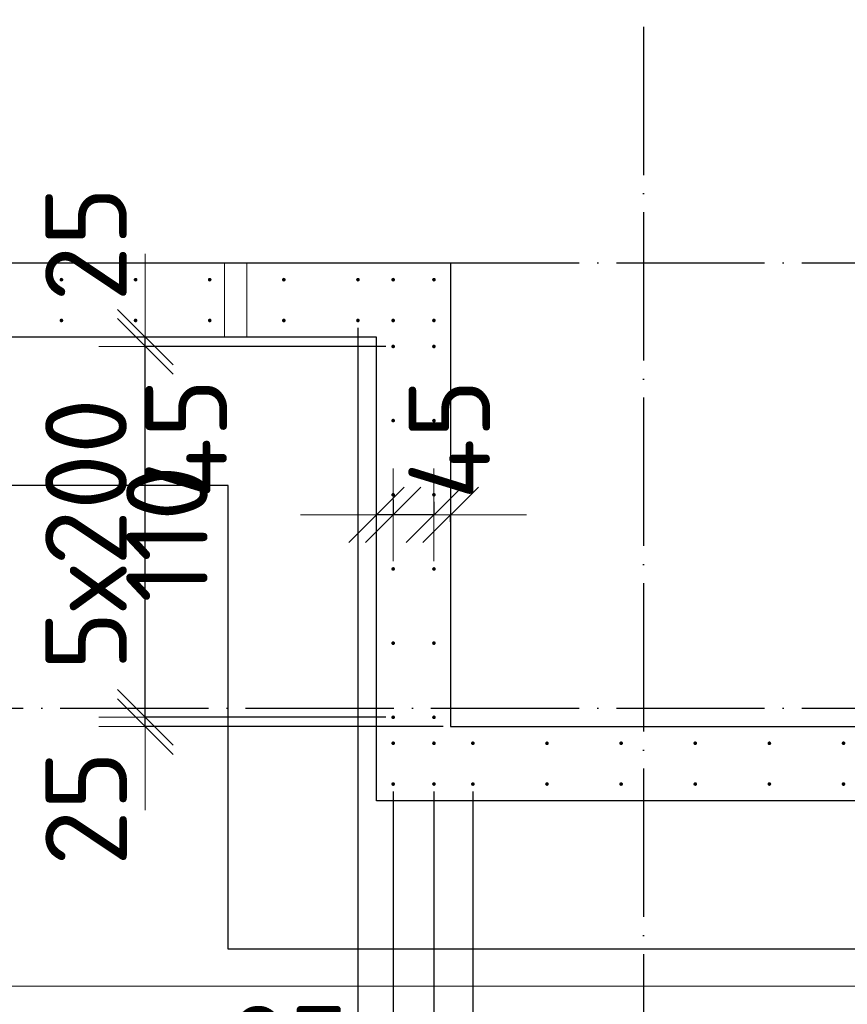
# Model space of a CAD drawing. Header units: millimetres. Extents: x 123094 to 184385, y 26948 to 48500.
# Tile 70 of 104: x 159097 to 161330, y 29201 to 31856. Entities that reach past the tile are written whole.
import ezdxf

# ---------------------------------------------------------------- set-up
doc = ezdxf.new("R2010")
doc.units = ezdxf.units.MM
doc.header["$PDMODE"] = 65
for name, pattern in [('______11', [500, 400, -50, 0, -50]), ('______2', [270, 200, -70]), ('______5', [1100, 800, -100, 100, -100])]:
    doc.linetypes.add(name, pattern=pattern)
for name, color, linetype, lineweight in [('Standard', 7, 'Continuous', 25), ('Арм.стержн. Выпуски', 180, 'Continuous', 35), ('Размерная линия_ общее', 7, 'Continuous', 13), ('Стена_ общее', 7, 'Continuous', 35), ('Фундамент_ общее', 7, 'Continuous', 35)]:
    doc.layers.add(name, color=color, linetype=linetype, lineweight=lineweight)
doc.layers.add('Осевая линия_ общее', color=7, linetype='______5', lineweight=13, true_color=0xa0a0a0)
doc.styles.add('ISOCPEUR', font='ISOCPEUR')
doc.dimstyles.new('DIMSTYLE_3', dxfattribs={"dimtxt": 220, "dimasz": 250, "dimexe": 0, "dimexo": 0, "dimgap": 110, "dimtad": 2, "dimdec": 0, "dimrnd": 5, "dimzin": 12, "dimdsep": 46, "dimtxsty": 'ISOCPEUR', "dimblk1": 'ALL_ML_STRICH', "dimblk2": 'ALL_ML_STRICH', "dimsah": 1, "dimcen": 0, "dimclrd": 7, "dimclre": 256, "dimclrt": 7, "dimadec": 0, "dimazin": 0, "dimtfac": 1, "dimtdec": 0, "dimtix": 1, "dimtmove": 2, "dimatfit": 3, "dimfxl": 0, "dimtzin": 0, "dimlwd": 0, "dimlwe": -3, "dimarcsym": 0})
doc.dimstyles.new('DIMSTYLE_5', dxfattribs={"dimtxt": 220, "dimasz": 250, "dimexe": 0, "dimexo": 0, "dimgap": 110, "dimtad": 2, "dimdec": 0, "dimrnd": 5, "dimzin": 12, "dimdsep": 46, "dimtxsty": 'ISOCPEUR', "dimblk1": 'ALL_ML_STRICH', "dimblk2": 'ALL_ML_STRICH', "dimsah": 1, "dimcen": 0, "dimclrd": 7, "dimclre": 256, "dimclrt": 7, "dimadec": 0, "dimazin": 0, "dimtfac": 1, "dimtdec": 0, "dimtix": 1, "dimtmove": 2, "dimatfit": 3, "dimfxl": 0, "dimtvp": 1.2, "dimtzin": 0, "dimlwd": 0, "dimlwe": -3, "dimarcsym": 0})
doc.dimstyles.new('DIMSTYLE_7', dxfattribs={"dimtxt": 220, "dimasz": 250, "dimexe": 0, "dimexo": 0, "dimgap": 110, "dimtad": 0, "dimdec": 0, "dimrnd": 5, "dimzin": 12, "dimdsep": 46, "dimtxsty": 'ISOCPEUR', "dimblk1": 'ALL_ML_STRICH', "dimblk2": 'ALL_ML_STRICH', "dimsah": 1, "dimcen": 0, "dimclrd": 7, "dimclre": 256, "dimclrt": 7, "dimadec": 0, "dimazin": 0, "dimtfac": 1, "dimtdec": 0, "dimtix": 1, "dimtmove": 2, "dimatfit": 3, "dimfxl": 0, "dimtvp": 1.2, "dimtzin": 0, "dimlwd": 0, "dimlwe": -3, "dimarcsym": 0})
doc.dimstyles.new('DIMSTYLE_9', dxfattribs={"dimtxt": 220, "dimasz": 250, "dimexe": 0, "dimexo": 0, "dimgap": 110, "dimtad": 2, "dimdec": 0, "dimrnd": 5, "dimzin": 12, "dimdsep": 46, "dimtxsty": 'ISOCPEUR', "dimblk1": 'ALL_ML_STRICH', "dimblk2": 'ALL_ML_STRICH', "dimsah": 1, "dimcen": 0, "dimsd1": 1, "dimsd2": 1, "dimclrd": 7, "dimclre": 256, "dimclrt": 7, "dimadec": 0, "dimazin": 0, "dimtfac": 1, "dimtdec": 0, "dimtix": 1, "dimtmove": 2, "dimatfit": 3, "dimfxl": 0, "dimtvp": 1.2, "dimtzin": 0, "dimlwd": 0, "dimlwe": -3, "dimarcsym": 0})

# ---------------------------------------------------------------- blocks, each defined once
blk = doc.blocks.new('ALL_ML_STRICH')
at = {"color": 0, "linetype": 'ByBlock', "lineweight": -2}
for p, q in [((0, -0.5), (0, 0.5)), ((-0.3, -0.3), (0.3, 0.3)), ((-1, 0), (0.5, 0))]:
    blk.add_line(p, q, dxfattribs=at)
blk = doc.blocks.new('*D16')
at = {"layer": 'DEFPOINTS', "color": 7, "linetype": 'Continuous', "lineweight": 13, "transparency": 33554687}
for p in [(160105, 29975), (159436.2, 29950), (160260, 29950)]:
    blk.add_point(p, dxfattribs=at)
at = {"layer": 'Размерная линия_ общее', "color": 253, "linetype": 'Continuous', "lineweight": -2, "true_color": 0xa0a0a0, "transparency": 33554687}
for p, q in [((160085, 29975), (159436.2, 29975)), ((160240, 29950), (159436.2, 29950))]:
    blk.add_line(p, q, dxfattribs=at)
at = {"layer": 'Размерная линия_ общее', "color": 7, "linetype": 'Continuous', "lineweight": -2, "transparency": 33554687}
blk.add_line((159436.2, 29950), (159436.2, 29975), dxfattribs=at)
at = {"layer": 'Размерная линия_ общее', "color": 7, "linetype": 'Continuous', "lineweight": 13, "transparency": 33554687, "xscale": 250, "yscale": 250, "zscale": 250}
for p, rotation in [((159436.2, 29950), 270), ((159436.2, 29975), 90)]:
    blk.add_blockref('ALL_ML_STRICH', p, dxfattribs=dict(at, rotation=rotation))
at = {"layer": 'Размерная линия_ общее', "color": 7, "linetype": 'Continuous', "lineweight": 13, "transparency": 33554687, "insert": (159276.6, 29729.5), "char_height": 220, "width": 440, "attachment_point": 5, "rotation": 90, "style": 'ISOCPEUR'}
blk.add_mtext('\\A1;{25}', dxfattribs=at)
blk = doc.blocks.new('*D17')
at = {"layer": 'DEFPOINTS', "color": 7, "linetype": 'Continuous', "lineweight": 13, "transparency": 33554687}
for p in [(160105, 30975), (159436.2, 29975), (160105, 29975)]:
    blk.add_point(p, dxfattribs=at)
at = {"layer": 'Размерная линия_ общее', "color": 253, "linetype": 'Continuous', "lineweight": -2, "true_color": 0xa0a0a0, "transparency": 33554687}
for p, q in [((160085, 30975), (159436.2, 30975)), ((160085, 29975), (159436.2, 29975))]:
    blk.add_line(p, q, dxfattribs=at)
at = {"layer": 'Размерная линия_ общее', "color": 7, "linetype": 'Continuous', "lineweight": -2, "transparency": 33554687}
blk.add_line((159436.2, 29975), (159436.2, 30975), dxfattribs=at)
at = {"layer": 'Размерная линия_ общее', "color": 7, "linetype": 'Continuous', "lineweight": 13, "transparency": 33554687, "xscale": 250, "yscale": 250, "zscale": 250}
for p, rotation in [((159436.2, 30975), 90), ((159436.2, 29975), 270)]:
    blk.add_blockref('ALL_ML_STRICH', p, dxfattribs=dict(at, rotation=rotation))
at = {"layer": 'Размерная линия_ общее', "color": 7, "linetype": 'Continuous', "lineweight": 13, "transparency": 33554687, "insert": (159166.2, 30101), "char_height": 220, "width": 11, "attachment_point": 1, "rotation": 90, "line_spacing_factor": 0.60241, "style": 'ISOCPEUR'}
blk.add_mtext('5х200', dxfattribs=at)
blk = doc.blocks.new('*D18')
at = {"layer": 'DEFPOINTS', "color": 7, "linetype": 'Continuous', "lineweight": 13, "transparency": 33554687}
for p in [(159614.7, 31000), (159436.2, 30975), (160105, 30975)]:
    blk.add_point(p, dxfattribs=at)
at = {"layer": 'Размерная линия_ общее', "color": 253, "linetype": 'Continuous', "lineweight": -2, "true_color": 0xa0a0a0, "transparency": 33554687}
for p, q in [((159436.2, 31000), (159436.2, 31000)), ((160085, 30975), (159436.2, 30975))]:
    blk.add_line(p, q, dxfattribs=at)
at = {"layer": 'Размерная линия_ общее', "color": 7, "linetype": 'Continuous', "lineweight": -2, "transparency": 33554687}
blk.add_line((159436.2, 30975), (159436.2, 31000), dxfattribs=at)
at = {"layer": 'Размерная линия_ общее', "color": 7, "linetype": 'Continuous', "lineweight": 13, "transparency": 33554687, "xscale": 250, "yscale": 250, "zscale": 250}
for p, rotation in [((159436.2, 30975), 270), ((159436.2, 31000), 90)]:
    blk.add_blockref('ALL_ML_STRICH', p, dxfattribs=dict(at, rotation=rotation))
at = {"layer": 'Размерная линия_ общее', "color": 7, "linetype": 'Continuous', "lineweight": 13, "transparency": 33554687, "insert": (159276.1, 31250.8), "char_height": 220, "width": 440, "attachment_point": 5, "rotation": 90, "style": 'ISOCPEUR'}
blk.add_mtext('\\A1;{25}', dxfattribs=at)
blk = doc.blocks.new('*D146')
at = {"layer": 'DEFPOINTS', "color": 7, "linetype": 'Continuous', "lineweight": 13, "transparency": 33554687}
for p in [(160215, 30576.3), (160260, 30520.9), (160260, 30481.6)]:
    blk.add_point(p, dxfattribs=at)
at = {"layer": 'Размерная линия_ общее', "color": 253, "linetype": 'Continuous', "lineweight": -2, "true_color": 0xa0a0a0, "transparency": 33554687}
for p, q in [((160215, 30556.3), (160215, 30520.9)), ((160260, 30501.6), (160260, 30520.9))]:
    blk.add_line(p, q, dxfattribs=at)
at = {"layer": 'Размерная линия_ общее', "color": 7, "linetype": 'Continuous', "lineweight": -2, "transparency": 33554687}
for p, q in [((160215, 30520.9), (160215, 30520.9)), ((160260, 30520.9), (160260, 30520.9))]:
    blk.add_line(p, q, dxfattribs=at)
at = {"layer": 'Размерная линия_ общее', "color": 7, "linetype": 'Continuous', "lineweight": 13, "transparency": 33554687, "xscale": 250, "yscale": 250, "zscale": 250}
for p, rotation in [((160260, 30520.9), 360), ((160215, 30520.9), 180)]:
    blk.add_blockref('ALL_ML_STRICH', p, dxfattribs=dict(at, rotation=rotation))
at = {"layer": 'Размерная линия_ общее', "color": 7, "linetype": 'Continuous', "lineweight": 13, "transparency": 33554687, "insert": (160256.4, 30724.4), "char_height": 220, "width": 440, "attachment_point": 5, "rotation": 90, "style": 'ISOCPEUR'}
blk.add_mtext('\\A1;{45}', dxfattribs=at)
blk = doc.blocks.new('*D147')
at = {"layer": 'DEFPOINTS', "color": 7, "linetype": 'Continuous', "lineweight": 13, "transparency": 33554687}
for p in [(160105, 30581.3), (160215, 30576.3), (160215, 30520.9)]:
    blk.add_point(p, dxfattribs=at)
at = {"layer": 'Размерная линия_ общее', "color": 253, "linetype": 'Continuous', "lineweight": -2, "true_color": 0xa0a0a0, "transparency": 33554687}
for p, q in [((160105, 30561.3), (160105, 30520.9)), ((160215, 30556.3), (160215, 30520.9))]:
    blk.add_line(p, q, dxfattribs=at)
at = {"layer": 'Размерная линия_ общее', "color": 7, "linetype": 'Continuous', "lineweight": -2, "transparency": 33554687}
blk.add_line((160215, 30520.9), (160105, 30520.9), dxfattribs=at)
at = {"layer": 'Размерная линия_ общее', "color": 7, "linetype": 'Continuous', "lineweight": 13, "transparency": 33554687, "xscale": 250, "yscale": 250, "zscale": 250}
for p, rotation in [((160215, 30520.9), 360), ((160105, 30520.9), 180)]:
    blk.add_blockref('ALL_ML_STRICH', p, dxfattribs=dict(at, rotation=rotation))
at = {"layer": 'Размерная линия_ общее', "color": 7, "linetype": 'Continuous', "lineweight": 13, "transparency": 33554687, "insert": (159494.8, 30469.4), "char_height": 220, "width": 660, "attachment_point": 5, "rotation": 90, "style": 'ISOCPEUR'}
blk.add_mtext('\\A1;{110}', dxfattribs=at)
blk = doc.blocks.new('*D148')
at = {"layer": 'DEFPOINTS', "color": 7, "linetype": 'Continuous', "lineweight": 13, "transparency": 33554687}
for p in [(160105, 30581.3), (160105, 30520.9), (160060, 30492.4)]:
    blk.add_point(p, dxfattribs=at)
at = {"layer": 'Размерная линия_ общее', "color": 253, "linetype": 'Continuous', "lineweight": -2, "true_color": 0xa0a0a0, "transparency": 33554687}
for p, q in [((160105, 30561.3), (160105, 30520.9)), ((160060, 30512.4), (160060, 30520.9))]:
    blk.add_line(p, q, dxfattribs=at)
at = {"layer": 'Размерная линия_ общее', "color": 7, "linetype": 'Continuous', "lineweight": -2, "transparency": 33554687}
blk.add_line((160105, 30520.9), (160060, 30520.9), dxfattribs=at)
at = {"layer": 'Размерная линия_ общее', "color": 7, "linetype": 'Continuous', "lineweight": 13, "transparency": 33554687, "xscale": 250, "yscale": 250, "zscale": 250}
for p, rotation in [((160105, 30520.9), 360), ((160060, 30520.9), 180)]:
    blk.add_blockref('ALL_ML_STRICH', p, dxfattribs=dict(at, rotation=rotation))
at = {"layer": 'Размерная линия_ общее', "color": 7, "linetype": 'Continuous', "lineweight": 13, "transparency": 33554687, "insert": (159546.6, 30726.1), "char_height": 220, "width": 440, "attachment_point": 5, "rotation": 90, "style": 'ISOCPEUR'}
blk.add_mtext('\\A1;{45}', dxfattribs=at)
blk = doc.blocks.new('*D364')
at = {"layer": 'DEFPOINTS', "color": 7, "linetype": 'Continuous', "lineweight": 13, "transparency": 33554687}
for p in [(157010, 31045), (160010, 31045), (157010, 28639)]:
    blk.add_point(p, dxfattribs=at)
at = {"layer": 'Размерная линия_ общее', "color": 253, "linetype": 'Continuous', "lineweight": -2, "true_color": 0xa0a0a0, "transparency": 33554687}
for p, q in [((157010, 31025), (157010, 28639)), ((160010, 31025), (160010, 28639))]:
    blk.add_line(p, q, dxfattribs=at)
at = {"layer": 'Размерная линия_ общее', "color": 7, "linetype": 'Continuous', "lineweight": -2, "transparency": 33554687}
blk.add_line((157010, 28639), (160010, 28639), dxfattribs=at)
at = {"layer": 'Размерная линия_ общее', "color": 7, "linetype": 'Continuous', "lineweight": 13, "transparency": 33554687, "xscale": 250, "yscale": 250, "zscale": 250, "rotation": 180}
blk.add_blockref('ALL_ML_STRICH', (157010, 28639), dxfattribs=at)
at = {"layer": 'Размерная линия_ общее', "color": 7, "linetype": 'Continuous', "lineweight": 13, "transparency": 33554687, "xscale": 250, "yscale": 250, "zscale": 250}
blk.add_blockref('ALL_ML_STRICH', (160010, 28639), dxfattribs=at)
at = {"layer": 'Размерная линия_ общее', "color": 7, "linetype": 'Continuous', "lineweight": 13, "transparency": 33554687, "insert": (157696, 28909), "char_height": 220, "width": 11, "attachment_point": 1, "line_spacing_factor": 0.60241, "style": 'ISOCPEUR'}
blk.add_mtext('15х200=3000', dxfattribs=at)
blk = doc.blocks.new('*D365')
at = {"layer": 'DEFPOINTS', "color": 7, "linetype": 'Continuous', "lineweight": 13, "transparency": 33554687}
for p in [(160010, 31045), (160105, 29795), (160010, 28639)]:
    blk.add_point(p, dxfattribs=at)
at = {"layer": 'Размерная линия_ общее', "color": 253, "linetype": 'Continuous', "lineweight": -2, "true_color": 0xa0a0a0, "transparency": 33554687}
for p, q in [((160010, 31025), (160010, 28639)), ((160105, 29775), (160105, 28639))]:
    blk.add_line(p, q, dxfattribs=at)
at = {"layer": 'Размерная линия_ общее', "color": 7, "linetype": 'Continuous', "lineweight": -2, "transparency": 33554687}
blk.add_line((160010, 28639), (160105, 28639), dxfattribs=at)
at = {"layer": 'Размерная линия_ общее', "color": 7, "linetype": 'Continuous', "lineweight": 13, "transparency": 33554687, "xscale": 250, "yscale": 250, "zscale": 250}
blk.add_blockref('ALL_ML_STRICH', (160105, 28639), dxfattribs=at)
at = {"layer": 'Размерная линия_ общее', "color": 7, "linetype": 'Continuous', "lineweight": 13, "transparency": 33554687, "xscale": 250, "yscale": 250, "zscale": 250, "rotation": 180}
blk.add_blockref('ALL_ML_STRICH', (160010, 28639), dxfattribs=at)
at = {"layer": 'Размерная линия_ общее', "color": 7, "linetype": 'Continuous', "lineweight": 13, "transparency": 33554687, "insert": (159823.1, 29086.9), "char_height": 220, "width": 440, "attachment_point": 5, "style": 'ISOCPEUR'}
blk.add_mtext('\\A1;{95}', dxfattribs=at)
blk = doc.blocks.new('*D366')
at = {"layer": 'DEFPOINTS', "color": 7, "linetype": 'Continuous', "lineweight": 13, "transparency": 33554687}
for p in [(160105, 29795), (160215, 29795), (160105, 28639)]:
    blk.add_point(p, dxfattribs=at)
at = {"layer": 'Размерная линия_ общее', "color": 253, "linetype": 'Continuous', "lineweight": -2, "true_color": 0xa0a0a0, "transparency": 33554687}
for p, q in [((160105, 29775), (160105, 28639)), ((160215, 29775), (160215, 28639))]:
    blk.add_line(p, q, dxfattribs=at)
at = {"layer": 'Размерная линия_ общее', "color": 7, "linetype": 'Continuous', "lineweight": -2, "transparency": 33554687}
blk.add_line((160105, 28639), (160215, 28639), dxfattribs=at)
at = {"layer": 'Размерная линия_ общее', "color": 7, "linetype": 'Continuous', "lineweight": 13, "transparency": 33554687, "xscale": 250, "yscale": 250, "zscale": 250}
blk.add_blockref('ALL_ML_STRICH', (160215, 28639), dxfattribs=at)
at = {"layer": 'Размерная линия_ общее', "color": 7, "linetype": 'Continuous', "lineweight": 13, "transparency": 33554687, "xscale": 250, "yscale": 250, "zscale": 250, "rotation": 180}
blk.add_blockref('ALL_ML_STRICH', (160105, 28639), dxfattribs=at)
at = {"layer": 'Размерная линия_ общее', "color": 7, "linetype": 'Continuous', "lineweight": 13, "transparency": 33554687, "insert": (159910.9, 28419.9), "char_height": 220, "width": 660, "attachment_point": 5, "style": 'ISOCPEUR'}
blk.add_mtext('\\A1;{110}', dxfattribs=at)
blk = doc.blocks.new('*D367')
at = {"layer": 'DEFPOINTS', "color": 7, "linetype": 'Continuous', "lineweight": 13, "transparency": 33554687}
for p in [(160215, 29795), (160320, 29795), (160215, 28639)]:
    blk.add_point(p, dxfattribs=at)
at = {"layer": 'Размерная линия_ общее', "color": 253, "linetype": 'Continuous', "lineweight": -2, "true_color": 0xa0a0a0, "transparency": 33554687}
for p, q in [((160215, 29775), (160215, 28639)), ((160320, 29775), (160320, 28639))]:
    blk.add_line(p, q, dxfattribs=at)
at = {"layer": 'Размерная линия_ общее', "color": 7, "linetype": 'Continuous', "lineweight": -2, "transparency": 33554687}
blk.add_line((160215, 28639), (160320, 28639), dxfattribs=at)
at = {"layer": 'Размерная линия_ общее', "color": 7, "linetype": 'Continuous', "lineweight": 13, "transparency": 33554687, "xscale": 250, "yscale": 250, "zscale": 250}
blk.add_blockref('ALL_ML_STRICH', (160320, 28639), dxfattribs=at)
at = {"layer": 'Размерная линия_ общее', "color": 7, "linetype": 'Continuous', "lineweight": 13, "transparency": 33554687, "xscale": 250, "yscale": 250, "zscale": 250, "rotation": 180}
blk.add_blockref('ALL_ML_STRICH', (160215, 28639), dxfattribs=at)
at = {"layer": 'Размерная линия_ общее', "color": 7, "linetype": 'Continuous', "lineweight": 13, "transparency": 33554687, "insert": (160665.7, 28389), "char_height": 220, "width": 660, "attachment_point": 5, "style": 'ISOCPEUR'}
blk.add_mtext('\\A1;{105}', dxfattribs=at)
blk = doc.blocks.new('*D368')
at = {"layer": 'DEFPOINTS', "color": 7, "linetype": 'Continuous', "lineweight": 13, "transparency": 33554687}
for p in [(160320, 29795), (161520, 29795), (160320, 28639)]:
    blk.add_point(p, dxfattribs=at)
at = {"layer": 'Размерная линия_ общее', "color": 253, "linetype": 'Continuous', "lineweight": -2, "true_color": 0xa0a0a0, "transparency": 33554687}
for p, q in [((160320, 29775), (160320, 28639)), ((161520, 29775), (161520, 28639))]:
    blk.add_line(p, q, dxfattribs=at)
at = {"layer": 'Размерная линия_ общее', "color": 7, "linetype": 'Continuous', "lineweight": -2, "transparency": 33554687}
blk.add_line((160320, 28639), (161520, 28639), dxfattribs=at)
at = {"layer": 'Размерная линия_ общее', "color": 7, "linetype": 'Continuous', "lineweight": 13, "transparency": 33554687, "xscale": 250, "yscale": 250, "zscale": 250, "rotation": 180}
blk.add_blockref('ALL_ML_STRICH', (160320, 28639), dxfattribs=at)
at = {"layer": 'Размерная линия_ общее', "color": 7, "linetype": 'Continuous', "lineweight": 13, "transparency": 33554687, "xscale": 250, "yscale": 250, "zscale": 250}
blk.add_blockref('ALL_ML_STRICH', (161520, 28639), dxfattribs=at)
at = {"layer": 'Размерная линия_ общее', "color": 7, "linetype": 'Continuous', "lineweight": 13, "transparency": 33554687, "insert": (160546, 28909), "char_height": 220, "width": 11, "attachment_point": 1, "line_spacing_factor": 0.60241, "style": 'ISOCPEUR'}
blk.add_mtext('6х200', dxfattribs=at)
blk = doc.blocks.new('*D369')
at = {"layer": 'DEFPOINTS', "color": 7, "linetype": 'Continuous', "lineweight": 13, "transparency": 33554687}
for p in [(161520, 29795), (161570, 29750), (161520, 28639)]:
    blk.add_point(p, dxfattribs=at)
at = {"layer": 'Размерная линия_ общее', "color": 253, "linetype": 'Continuous', "lineweight": -2, "true_color": 0xa0a0a0, "transparency": 33554687}
for p, q in [((161520, 29775), (161520, 28639)), ((161570, 29730), (161570, 28639))]:
    blk.add_line(p, q, dxfattribs=at)
at = {"layer": 'Размерная линия_ общее', "color": 7, "linetype": 'Continuous', "lineweight": -2, "transparency": 33554687}
blk.add_line((161520, 28639), (161570, 28639), dxfattribs=at)
at = {"layer": 'Размерная линия_ общее', "color": 7, "linetype": 'Continuous', "lineweight": 13, "transparency": 33554687, "xscale": 250, "yscale": 250, "zscale": 250}
blk.add_blockref('ALL_ML_STRICH', (161570, 28639), dxfattribs=at)
at = {"layer": 'Размерная линия_ общее', "color": 7, "linetype": 'Continuous', "lineweight": 13, "transparency": 33554687, "xscale": 250, "yscale": 250, "zscale": 250, "rotation": 180}
blk.add_blockref('ALL_ML_STRICH', (161520, 28639), dxfattribs=at)
at = {"layer": 'Размерная линия_ общее', "color": 7, "linetype": 'Continuous', "lineweight": 13, "transparency": 33554687, "insert": (161212, 28413.3), "char_height": 220, "width": 440, "attachment_point": 5, "style": 'ISOCPEUR'}
blk.add_mtext('\\A1;{50}', dxfattribs=at)

msp = doc.modelspace()

# ---------------------------------------------------------------- hatches: boundary and pattern name
at = {"layer": 'Арм.стержн. Выпуски', "linetype": 'Continuous', "lineweight": 35, "transparency": 33554687}
for points in [[(159215, 31155), (159214.6, 31156.9), (159213.5, 31158.5), (159211.9, 31159.6), (159210, 31160), (159208.1, 31159.6), (159206.5, 31158.5), (159205.4, 31156.9), (159205, 31155), (159205.4, 31153.1), (159206.5, 31151.5), (159208.1, 31150.4), (159210, 31150), (159211.9, 31150.4), (159213.5, 31151.5), (159214.6, 31153.1)], [(159415, 31155), (159414.6, 31156.9), (159413.5, 31158.5), (159411.9, 31159.6), (159410, 31160), (159408.1, 31159.6), (159406.5, 31158.5), (159405.4, 31156.9), (159405, 31155), (159405.4, 31153.1), (159406.5, 31151.5), (159408.1, 31150.4), (159410, 31150), (159411.9, 31150.4), (159413.5, 31151.5), (159414.6, 31153.1)], [(159615, 31155), (159614.6, 31156.9), (159613.5, 31158.5), (159611.9, 31159.6), (159610, 31160), (159608.1, 31159.6), (159606.5, 31158.5), (159605.4, 31156.9), (159605, 31155), (159605.4, 31153.1), (159606.5, 31151.5), (159608.1, 31150.4), (159610, 31150), (159611.9, 31150.4), (159613.5, 31151.5), (159614.6, 31153.1)], [(159815, 31155), (159814.6, 31156.9), (159813.5, 31158.5), (159811.9, 31159.6), (159810, 31160), (159808.1, 31159.6), (159806.5, 31158.5), (159805.4, 31156.9), (159805, 31155), (159805.4, 31153.1), (159806.5, 31151.5), (159808.1, 31150.4), (159810, 31150), (159811.9, 31150.4), (159813.5, 31151.5), (159814.6, 31153.1)], [(160015, 31155), (160014.6, 31156.9), (160013.5, 31158.5), (160011.9, 31159.6), (160010, 31160), (160008.1, 31159.6), (160006.5, 31158.5), (160005.4, 31156.9), (160005, 31155), (160005.4, 31153.1), (160006.5, 31151.5), (160008.1, 31150.4), (160010, 31150), (160011.9, 31150.4), (160013.5, 31151.5), (160014.6, 31153.1)], [(160110, 31155), (160109.6, 31156.9), (160108.5, 31158.5), (160106.9, 31159.6), (160105, 31160), (160103.1, 31159.6), (160101.5, 31158.5), (160100.4, 31156.9), (160100, 31155), (160100.4, 31153.1), (160101.5, 31151.5), (160103.1, 31150.4), (160105, 31150), (160106.9, 31150.4), (160108.5, 31151.5), (160109.6, 31153.1)], [(160220, 31155), (160219.6, 31156.9), (160218.5, 31158.5), (160216.9, 31159.6), (160215, 31160), (160213.1, 31159.6), (160211.5, 31158.5), (160210.4, 31156.9), (160210, 31155), (160210.4, 31153.1), (160211.5, 31151.5), (160213.1, 31150.4), (160215, 31150), (160216.9, 31150.4), (160218.5, 31151.5), (160219.6, 31153.1)], [(159215, 31045), (159214.6, 31046.9), (159213.5, 31048.5), (159211.9, 31049.6), (159210, 31050), (159208.1, 31049.6), (159206.5, 31048.5), (159205.4, 31046.9), (159205, 31045), (159205.4, 31043.1), (159206.5, 31041.5), (159208.1, 31040.4), (159210, 31040), (159211.9, 31040.4), (159213.5, 31041.5), (159214.6, 31043.1)], [(159415, 31045), (159414.6, 31046.9), (159413.5, 31048.5), (159411.9, 31049.6), (159410, 31050), (159408.1, 31049.6), (159406.5, 31048.5), (159405.4, 31046.9), (159405, 31045), (159405.4, 31043.1), (159406.5, 31041.5), (159408.1, 31040.4), (159410, 31040), (159411.9, 31040.4), (159413.5, 31041.5), (159414.6, 31043.1)], [(159615, 31045), (159614.6, 31046.9), (159613.5, 31048.5), (159611.9, 31049.6), (159610, 31050), (159608.1, 31049.6), (159606.5, 31048.5), (159605.4, 31046.9), (159605, 31045), (159605.4, 31043.1), (159606.5, 31041.5), (159608.1, 31040.4), (159610, 31040), (159611.9, 31040.4), (159613.5, 31041.5), (159614.6, 31043.1)], [(159815, 31045), (159814.6, 31046.9), (159813.5, 31048.5), (159811.9, 31049.6), (159810, 31050), (159808.1, 31049.6), (159806.5, 31048.5), (159805.4, 31046.9), (159805, 31045), (159805.4, 31043.1), (159806.5, 31041.5), (159808.1, 31040.4), (159810, 31040), (159811.9, 31040.4), (159813.5, 31041.5), (159814.6, 31043.1)], [(160015, 31045), (160014.6, 31046.9), (160013.5, 31048.5), (160011.9, 31049.6), (160010, 31050), (160008.1, 31049.6), (160006.5, 31048.5), (160005.4, 31046.9), (160005, 31045), (160005.4, 31043.1), (160006.5, 31041.5), (160008.1, 31040.4), (160010, 31040), (160011.9, 31040.4), (160013.5, 31041.5), (160014.6, 31043.1)], [(160110, 31045), (160109.6, 31046.9), (160108.5, 31048.5), (160106.9, 31049.6), (160105, 31050), (160103.1, 31049.6), (160101.5, 31048.5), (160100.4, 31046.9), (160100, 31045), (160100.4, 31043.1), (160101.5, 31041.5), (160103.1, 31040.4), (160105, 31040), (160106.9, 31040.4), (160108.5, 31041.5), (160109.6, 31043.1)], [(160220, 31045), (160219.6, 31046.9), (160218.5, 31048.5), (160216.9, 31049.6), (160215, 31050), (160213.1, 31049.6), (160211.5, 31048.5), (160210.4, 31046.9), (160210, 31045), (160210.4, 31043.1), (160211.5, 31041.5), (160213.1, 31040.4), (160215, 31040), (160216.9, 31040.4), (160218.5, 31041.5), (160219.6, 31043.1)], [(160110, 30975), (160109.6, 30976.9), (160108.5, 30978.5), (160106.9, 30979.6), (160105, 30980), (160103.1, 30979.6), (160101.5, 30978.5), (160100.4, 30976.9), (160100, 30975), (160100.4, 30973.1), (160101.5, 30971.5), (160103.1, 30970.4), (160105, 30970), (160106.9, 30970.4), (160108.5, 30971.5), (160109.6, 30973.1)], [(160220, 30975), (160219.6, 30976.9), (160218.5, 30978.5), (160216.9, 30979.6), (160215, 30980), (160213.1, 30979.6), (160211.5, 30978.5), (160210.4, 30976.9), (160210, 30975), (160210.4, 30973.1), (160211.5, 30971.5), (160213.1, 30970.4), (160215, 30970), (160216.9, 30970.4), (160218.5, 30971.5), (160219.6, 30973.1)], [(160110, 30775), (160109.6, 30776.9), (160108.5, 30778.5), (160106.9, 30779.6), (160105, 30780), (160103.1, 30779.6), (160101.5, 30778.5), (160100.4, 30776.9), (160100, 30775), (160100.4, 30773.1), (160101.5, 30771.5), (160103.1, 30770.4), (160105, 30770), (160106.9, 30770.4), (160108.5, 30771.5), (160109.6, 30773.1)], [(160220, 30775), (160219.6, 30776.9), (160218.5, 30778.5), (160216.9, 30779.6), (160215, 30780), (160213.1, 30779.6), (160211.5, 30778.5), (160210.4, 30776.9), (160210, 30775), (160210.4, 30773.1), (160211.5, 30771.5), (160213.1, 30770.4), (160215, 30770), (160216.9, 30770.4), (160218.5, 30771.5), (160219.6, 30773.1)], [(160110, 30575), (160109.6, 30576.9), (160108.5, 30578.5), (160106.9, 30579.6), (160105, 30580), (160103.1, 30579.6), (160101.5, 30578.5), (160100.4, 30576.9), (160100, 30575), (160100.4, 30573.1), (160101.5, 30571.5), (160103.1, 30570.4), (160105, 30570), (160106.9, 30570.4), (160108.5, 30571.5), (160109.6, 30573.1)], [(160220, 30575), (160219.6, 30576.9), (160218.5, 30578.5), (160216.9, 30579.6), (160215, 30580), (160213.1, 30579.6), (160211.5, 30578.5), (160210.4, 30576.9), (160210, 30575), (160210.4, 30573.1), (160211.5, 30571.5), (160213.1, 30570.4), (160215, 30570), (160216.9, 30570.4), (160218.5, 30571.5), (160219.6, 30573.1)], [(160110, 30375), (160109.6, 30376.9), (160108.5, 30378.5), (160106.9, 30379.6), (160105, 30380), (160103.1, 30379.6), (160101.5, 30378.5), (160100.4, 30376.9), (160100, 30375), (160100.4, 30373.1), (160101.5, 30371.5), (160103.1, 30370.4), (160105, 30370), (160106.9, 30370.4), (160108.5, 30371.5), (160109.6, 30373.1)], [(160220, 30375), (160219.6, 30376.9), (160218.5, 30378.5), (160216.9, 30379.6), (160215, 30380), (160213.1, 30379.6), (160211.5, 30378.5), (160210.4, 30376.9), (160210, 30375), (160210.4, 30373.1), (160211.5, 30371.5), (160213.1, 30370.4), (160215, 30370), (160216.9, 30370.4), (160218.5, 30371.5), (160219.6, 30373.1)], [(160110, 30175), (160109.6, 30176.9), (160108.5, 30178.5), (160106.9, 30179.6), (160105, 30180), (160103.1, 30179.6), (160101.5, 30178.5), (160100.4, 30176.9), (160100, 30175), (160100.4, 30173.1), (160101.5, 30171.5), (160103.1, 30170.4), (160105, 30170), (160106.9, 30170.4), (160108.5, 30171.5), (160109.6, 30173.1)], [(160220, 30175), (160219.6, 30176.9), (160218.5, 30178.5), (160216.9, 30179.6), (160215, 30180), (160213.1, 30179.6), (160211.5, 30178.5), (160210.4, 30176.9), (160210, 30175), (160210.4, 30173.1), (160211.5, 30171.5), (160213.1, 30170.4), (160215, 30170), (160216.9, 30170.4), (160218.5, 30171.5), (160219.6, 30173.1)], [(160110, 29975), (160109.6, 29976.9), (160108.5, 29978.5), (160106.9, 29979.6), (160105, 29980), (160103.1, 29979.6), (160101.5, 29978.5), (160100.4, 29976.9), (160100, 29975), (160100.4, 29973.1), (160101.5, 29971.5), (160103.1, 29970.4), (160105, 29970), (160106.9, 29970.4), (160108.5, 29971.5), (160109.6, 29973.1)], [(160220, 29975), (160219.6, 29976.9), (160218.5, 29978.5), (160216.9, 29979.6), (160215, 29980), (160213.1, 29979.6), (160211.5, 29978.5), (160210.4, 29976.9), (160210, 29975), (160210.4, 29973.1), (160211.5, 29971.5), (160213.1, 29970.4), (160215, 29970), (160216.9, 29970.4), (160218.5, 29971.5), (160219.6, 29973.1)], [(160110, 29905), (160109.6, 29906.9), (160108.5, 29908.5), (160106.9, 29909.6), (160105, 29910), (160103.1, 29909.6), (160101.5, 29908.5), (160100.4, 29906.9), (160100, 29905), (160100.4, 29903.1), (160101.5, 29901.5), (160103.1, 29900.4), (160105, 29900), (160106.9, 29900.4), (160108.5, 29901.5), (160109.6, 29903.1)], [(160220, 29905), (160219.6, 29906.9), (160218.5, 29908.5), (160216.9, 29909.6), (160215, 29910), (160213.1, 29909.6), (160211.5, 29908.5), (160210.4, 29906.9), (160210, 29905), (160210.4, 29903.1), (160211.5, 29901.5), (160213.1, 29900.4), (160215, 29900), (160216.9, 29900.4), (160218.5, 29901.5), (160219.6, 29903.1)], [(160325, 29905), (160324.6, 29906.9), (160323.5, 29908.5), (160321.9, 29909.6), (160320, 29910), (160318.1, 29909.6), (160316.5, 29908.5), (160315.4, 29906.9), (160315, 29905), (160315.4, 29903.1), (160316.5, 29901.5), (160318.1, 29900.4), (160320, 29900), (160321.9, 29900.4), (160323.5, 29901.5), (160324.6, 29903.1)], [(160525, 29905), (160524.6, 29906.9), (160523.5, 29908.5), (160521.9, 29909.6), (160520, 29910), (160518.1, 29909.6), (160516.5, 29908.5), (160515.4, 29906.9), (160515, 29905), (160515.4, 29903.1), (160516.5, 29901.5), (160518.1, 29900.4), (160520, 29900), (160521.9, 29900.4), (160523.5, 29901.5), (160524.6, 29903.1)], [(160725, 29905), (160724.6, 29906.9), (160723.5, 29908.5), (160721.9, 29909.6), (160720, 29910), (160718.1, 29909.6), (160716.5, 29908.5), (160715.4, 29906.9), (160715, 29905), (160715.4, 29903.1), (160716.5, 29901.5), (160718.1, 29900.4), (160720, 29900), (160721.9, 29900.4), (160723.5, 29901.5), (160724.6, 29903.1)], [(160925, 29905), (160924.6, 29906.9), (160923.5, 29908.5), (160921.9, 29909.6), (160920, 29910), (160918.1, 29909.6), (160916.5, 29908.5), (160915.4, 29906.9), (160915, 29905), (160915.4, 29903.1), (160916.5, 29901.5), (160918.1, 29900.4), (160920, 29900), (160921.9, 29900.4), (160923.5, 29901.5), (160924.6, 29903.1)], [(161125, 29905), (161124.6, 29906.9), (161123.5, 29908.5), (161121.9, 29909.6), (161120, 29910), (161118.1, 29909.6), (161116.5, 29908.5), (161115.4, 29906.9), (161115, 29905), (161115.4, 29903.1), (161116.5, 29901.5), (161118.1, 29900.4), (161120, 29900), (161121.9, 29900.4), (161123.5, 29901.5), (161124.6, 29903.1)], [(161325, 29905), (161324.6, 29906.9), (161323.5, 29908.5), (161321.9, 29909.6), (161320, 29910), (161318.1, 29909.6), (161316.5, 29908.5), (161315.4, 29906.9), (161315, 29905), (161315.4, 29903.1), (161316.5, 29901.5), (161318.1, 29900.4), (161320, 29900), (161321.9, 29900.4), (161323.5, 29901.5), (161324.6, 29903.1)], [(160110, 29795), (160109.6, 29796.9), (160108.5, 29798.5), (160106.9, 29799.6), (160105, 29800), (160103.1, 29799.6), (160101.5, 29798.5), (160100.4, 29796.9), (160100, 29795), (160100.4, 29793.1), (160101.5, 29791.5), (160103.1, 29790.4), (160105, 29790), (160106.9, 29790.4), (160108.5, 29791.5), (160109.6, 29793.1)], [(160220, 29795), (160219.6, 29796.9), (160218.5, 29798.5), (160216.9, 29799.6), (160215, 29800), (160213.1, 29799.6), (160211.5, 29798.5), (160210.4, 29796.9), (160210, 29795), (160210.4, 29793.1), (160211.5, 29791.5), (160213.1, 29790.4), (160215, 29790), (160216.9, 29790.4), (160218.5, 29791.5), (160219.6, 29793.1)], [(160325, 29795), (160324.6, 29796.9), (160323.5, 29798.5), (160321.9, 29799.6), (160320, 29800), (160318.1, 29799.6), (160316.5, 29798.5), (160315.4, 29796.9), (160315, 29795), (160315.4, 29793.1), (160316.5, 29791.5), (160318.1, 29790.4), (160320, 29790), (160321.9, 29790.4), (160323.5, 29791.5), (160324.6, 29793.1)], [(160525, 29795), (160524.6, 29796.9), (160523.5, 29798.5), (160521.9, 29799.6), (160520, 29800), (160518.1, 29799.6), (160516.5, 29798.5), (160515.4, 29796.9), (160515, 29795), (160515.4, 29793.1), (160516.5, 29791.5), (160518.1, 29790.4), (160520, 29790), (160521.9, 29790.4), (160523.5, 29791.5), (160524.6, 29793.1)], [(160725, 29795), (160724.6, 29796.9), (160723.5, 29798.5), (160721.9, 29799.6), (160720, 29800), (160718.1, 29799.6), (160716.5, 29798.5), (160715.4, 29796.9), (160715, 29795), (160715.4, 29793.1), (160716.5, 29791.5), (160718.1, 29790.4), (160720, 29790), (160721.9, 29790.4), (160723.5, 29791.5), (160724.6, 29793.1)], [(160925, 29795), (160924.6, 29796.9), (160923.5, 29798.5), (160921.9, 29799.6), (160920, 29800), (160918.1, 29799.6), (160916.5, 29798.5), (160915.4, 29796.9), (160915, 29795), (160915.4, 29793.1), (160916.5, 29791.5), (160918.1, 29790.4), (160920, 29790), (160921.9, 29790.4), (160923.5, 29791.5), (160924.6, 29793.1)], [(161125, 29795), (161124.6, 29796.9), (161123.5, 29798.5), (161121.9, 29799.6), (161120, 29800), (161118.1, 29799.6), (161116.5, 29798.5), (161115.4, 29796.9), (161115, 29795), (161115.4, 29793.1), (161116.5, 29791.5), (161118.1, 29790.4), (161120, 29790), (161121.9, 29790.4), (161123.5, 29791.5), (161124.6, 29793.1)], [(161325, 29795), (161324.6, 29796.9), (161323.5, 29798.5), (161321.9, 29799.6), (161320, 29800), (161318.1, 29799.6), (161316.5, 29798.5), (161315.4, 29796.9), (161315, 29795), (161315.4, 29793.1), (161316.5, 29791.5), (161318.1, 29790.4), (161320, 29790), (161321.9, 29790.4), (161323.5, 29791.5), (161324.6, 29793.1)]]:
    msp.add_hatch(color=4, dxfattribs=at).paths.add_polyline_path(points)

# ---------------------------------------------------------------- linework, layer by layer
at = {"layer": 'Standard', "color": 7, "linetype": 'Continuous', "lineweight": 13, "transparency": 33554687}
msp.add_lwpolyline([(125100, 29250), (167980, 29250), (167980, 48500), (125100, 48500), (125100, 29250)], dxfattribs=at)
at = {"layer": 'Осевая линия_ общее', "color": 253, "linetype": '______11', "lineweight": -3, "true_color": 0xa0a0a0, "transparency": 33554687}
for p, q in [((160780, 46340), (160780, 27662.1)), ((125200, 31200), (169325.4, 31200)), ((125200, 30000), (169325.4, 30000))]:
    msp.add_line(p, q, dxfattribs=at)
at = {"layer": 'Стена_ общее', "color": 7, "linetype": 'Continuous', "lineweight": 25, "transparency": 33554687}
for p, q in [((156960, 31200), (160260, 31200)), ((156960, 31200), (160260, 31200)), ((160260, 31200), (160260, 31000)), ((160260, 31200), (160260, 31000)), ((160060, 31000), (153660, 31000)), ((160060, 31000), (153660, 31000)), ((160060, 29750), (160060, 31000)), ((160060, 29750), (160060, 31000)), ((160260, 31000), (160260, 29950)), ((160260, 31000), (160260, 29950)), ((160260, 29950), (163980, 29950)), ((160260, 29950), (163980, 29950)), ((160260, 29750), (160060, 29750)), ((160260, 29750), (160060, 29750)), ((164180, 29750), (160260, 29750)), ((164180, 29750), (160260, 29750))]:
    msp.add_line(p, q, dxfattribs=at)
at = {"layer": 'Стена_ общее', "color": 253, "linetype": '______2', "lineweight": 18, "true_color": 0xababab, "transparency": 33554687}
for p, q in [((159650, 31200), (159650, 31000)), ((159650, 31200), (159650, 31000)), ((159710, 31000), (159710, 31200)), ((159710, 31000), (159710, 31200))]:
    msp.add_line(p, q, dxfattribs=at)
at = {"layer": 'Фундамент_ общее', "color": 7, "lineweight": 25, "transparency": 33554687}
for p, q in [((159660, 30600), (154060, 30600)), ((159660, 29350), (159660, 30600)), ((164580, 29350), (159660, 29350))]:
    msp.add_line(p, q, dxfattribs=at)
at = {"layer": 'Фундамент_ общее', "color": 7, "linetype": 'Continuous', "lineweight": 25, "transparency": 33554687}
for p, q in [((159660, 30600), (154060, 30600)), ((159660, 29350), (159660, 30600)), ((164580, 29350), (159660, 29350))]:
    msp.add_line(p, q, dxfattribs=at)

# ---------------------------------------------------------------- dimensions: what is measured, and where the dimension line sits
at = {"layer": 'Размерная линия_ общее', "color": 7, "linetype": 'Continuous', "lineweight": 13, "transparency": 33554687}
for base, p1, p2, angle, dimstyle, picture, middle in [((159436.2, 31000), (160085, 30975), (159436.2, 31000), 90, 'DIMSTYLE_5', '*D18', (159276.1, 31250.8)), ((160060, 30520.9), (160105, 30561.3), (160060, 30512.4), 180, 'DIMSTYLE_5', '*D148', (159546.6, 30726.1)), ((160215, 30520.9), (160260, 30501.6), (160215, 30556.3), 180, 'DIMSTYLE_9', '*D146', (160256.4, 30724.4)), ((160105, 30520.9), (160215, 30556.3), (160105, 30561.3), 180, 'DIMSTYLE_5', '*D147', (159494.8, 30469.4)), ((159436.2, 29975), (160240, 29950), (160085, 29975), 90, 'DIMSTYLE_5', '*D16', (159276.6, 29729.5))]:
    dim = msp.add_linear_dim(base=base, p1=p1, p2=p2, angle=angle, dimstyle=dimstyle, override={"dimpost": '<>', "dimclrd": 7, "dimclre": 253, "dimclrt": 7, "dimlwd": 0, "dimlwe": 65533}, dxfattribs=at)
    dim.commit()
    dim.dimension.update_dxf_attribs({"geometry": picture, "text_midpoint": middle, "dimtype": 160})
dim = msp.add_linear_dim(base=(159436.2, 30975), p1=(160085, 29975), p2=(160085, 30975), angle=90, text='5х200', dimstyle='DIMSTYLE_3', override={"dimpost": '<>', "dimclrd": 7, "dimclre": 253, "dimclrt": 7, "dimlwd": 0, "dimlwe": 65533}, dxfattribs=at)
dim.commit()
dim.dimension.update_dxf_attribs({"geometry": '*D17', "text_midpoint": (159326.2, 30475), "dimtype": 160})
for base, p1, p2, text, picture, middle in [((160010, 28639), (157010, 31025), (160010, 31025), '15х200=3000', '*D364', (158510, 28749)), ((161520, 28639), (160320, 29775), (161520, 29775), '6х200', '*D368', (160920, 28749))]:
    dim = msp.add_linear_dim(base=base, p1=p1, p2=p2, text=text, dimstyle='DIMSTYLE_3', override={"dimpost": '<>', "dimclrd": 7, "dimclre": 253, "dimclrt": 7, "dimlwd": 0, "dimlwe": 65533}, dxfattribs=at)
    dim.commit()
    dim.dimension.update_dxf_attribs({"geometry": picture, "text_midpoint": middle, "dimtype": 160})
for base, p1, p2, dimstyle, picture, middle in [((160105, 28639), (160010, 31025), (160105, 29775), 'DIMSTYLE_5', '*D365', (159823.1, 29086.9)), ((160215, 28639), (160105, 29775), (160215, 29775), 'DIMSTYLE_7', '*D366', (159910.9, 28419.9)), ((160320, 28639), (160215, 29775), (160320, 29775), 'DIMSTYLE_7', '*D367', (160665.7, 28389)), ((161570, 28639), (161520, 29775), (161570, 29730), 'DIMSTYLE_7', '*D369', (161212, 28413.3))]:
    dim = msp.add_linear_dim(base=base, p1=p1, p2=p2, dimstyle=dimstyle, override={"dimpost": '<>', "dimclrd": 7, "dimclre": 253, "dimclrt": 7, "dimlwd": 0, "dimlwe": 65533}, dxfattribs=at)
    dim.commit()
    dim.dimension.update_dxf_attribs({"geometry": picture, "text_midpoint": middle, "dimtype": 160})

doc.saveas('drawing.dxf')
